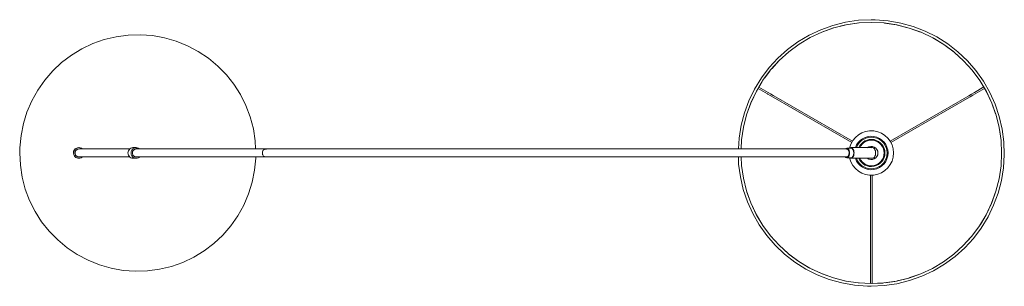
# Model space of a CAD drawing. Header units: millimetres. Extents: x -3158 to 2093, y 703 to 6709.
# Tile 2 of 3: x -3158 to -1678, y 6309 to 6709. Entities that reach past the tile are written whole.
import ezdxf

# ---------------------------------------------------------------- set-up
doc = ezdxf.new("R2010")
doc.units = ezdxf.units.MM
doc.layers.add('E-LITE-EQPM', color=7, linetype='Continuous', lineweight=20)

# ---------------------------------------------------------------- blocks, each defined once
blk = doc.blocks.new('68462 - 68462 PAPUA White floor lamp-423951-Planta_PDF')
at = {"layer": 'E-LITE-EQPM'}
for p, q in [((-8, 0), (-8, -0.4)), ((8, -0.4), (8, 0)), ((-8, -81.9), (-8, -86.5)), ((8, -86.5), (8, -81.9)), ((-52.2, -1002.5), (-40.2, -999.5)), ((96.9, -1021), (88.8, -1035.1)), ((90.9, -1036.3), (99, -1022.2)), ((98.9, -1022.3), (107.3, -1027.3)), ((113, -1031.3), (122.9, -1038.7)), ((83.9, -1043.6), (15.6, -1161.8)), ((17.7, -1163), (85.9, -1044.8)), ((-180.1, -1114.2), (-174.2, -1101.7)), ((187.7, -1134.9), (192.1, -1152.4)), ((-194.9, -1171.3), (-192.3, -1153.7)), ((-8, -1160.7), (-8, -1193.1)), ((-7.2, -1154.5), (-7.2, -1160.7)), ((7.2, -1160.7), (7.2, -1154.5)), ((8, -1193.1), (8, -1160.7)), ((192.7, -1156), (194.8, -1170.2)), ((-195.9, -1190), (-195.1, -1173.6)), ((195.2, -1174.1), (196, -1191.3)), ((-179.6, -1190), (-196.1, -1190)), ((-196.1, -1192.4), (-179.6, -1192.4)), ((-195.2, -1208.4), (-195.9, -1192.4)), ((-33.3, -1190), (-169.8, -1190)), ((-169.8, -1192.4), (-33.3, -1192.4)), ((196, -1191.3), (195.1, -1208.9)), ((-192.7, -1226.5), (-194.8, -1212.3)), ((194.9, -1211.2), (192.3, -1228.8)), ((15.6, -1220.7), (83.9, -1338.9)), ((85.9, -1337.7), (17.7, -1219.5)), ((-187.7, -1247.6), (-192.1, -1230.1)), ((180.1, -1268.3), (174.2, -1280.8)), ((-113, -1351.2), (-122.9, -1343.8)), ((99.1, -1360.4), (90.9, -1346.2)), ((88.8, -1347.4), (97, -1361.6)), ((96.9, -1361.4), (92.8, -1363.9)), ((52.2, -1380), (40.2, -1383))]:
    blk.add_line(p, q, dxfattribs=at)
at = {"layer": 'E-LITE-EQPM', "flags": 128}
for points in [[(0, 88.8), (-18.3, 87.8), (-36.4, 85), (-54.1, 80.3), (-71.2, 73.8), (-87.6, 65.6), (-103.1, 55.8), (-117.4, 44.4), (-130.5, 31.6), (-142.2, 17.5), (-152.4, 2.2), (-161, -14), (-167.8, -31), (-172.9, -48.6), (-176.1, -66.6), (-177.5, -84.9), (-176.9, -103.2), (-174.5, -121.3), (-170.2, -139.2), (-164.1, -156.4), (-156.2, -173), (-146.7, -188.6), (-135.6, -203.2), (-123.1, -216.6), (-109.3, -228.6), (-94.3, -239.1), (-78.3, -248.1), (-61.5, -255.3), (-44, -260.7), (-26, -264.3), (-7.8, -266.1), (-6, -266.1)], [(6, -265.9), (18.3, -265.3), (36.4, -262.5), (54.1, -257.8), (71.2, -251.3), (87.6, -243.1), (103.1, -233.3), (117.4, -221.9), (130.5, -209.1), (142.2, -195), (152.4, -179.7), (161, -163.5), (167.8, -146.5), (172.9, -128.9), (176.1, -110.9), (177.5, -92.6), (176.9, -74.3), (174.5, -56.2), (170.2, -38.3), (164.1, -21.1), (156.2, -4.5), (146.7, 11.1), (135.6, 25.7), (123.1, 39.1), (109.3, 51.1), (94.3, 61.6), (78.3, 70.6), (61.5, 77.8), (44, 83.2), (26, 86.8), (7.8, 88.6), (0, 88.8)], [(-6, -0.4), (-6, -6.4), (-6, -14.4), (-6, -24.3), (-6, -36), (-6, -49.7), (-6, -65.2), (-6, -76.8)], [(6, -76.8), (6, -64.7), (6, -49.2), (6, -35.6), (6, -23.9), (6, -14.1), (6, -6.2), (6, -0.4)], [(-6, -86.6), (-6, -93.5), (-6, -102.3), (-6, -113), (-6, -125.5), (-6, -139.9), (-6, -156), (-6, -173.9), (-6, -193.5), (-6, -214.9), (-6, -237.9), (-6, -262.5), (-6, -281.1)], [(6, -281.1), (6, -255.3), (6, -231.1), (6, -208.5), (6, -187.7), (6, -168.6), (6, -151.2), (6, -135.6), (6, -121.8), (6, -109.8), (6, -99.6), (6, -91.3), (6, -86.6)], [(-6, -281.1), (-6, -299.7), (-6, -319.8), (-6, -341.4), (-6, -364.5), (-6, -389), (-6, -414.7), (-6, -441.6), (-6, -469.7), (-6, -498.8), (-6, -528.8), (-6, -559.8), (-6, -591.4), (-6, -623.8), (-6, -656.7), (-6, -690.1), (-6, -723.9), (-6, -757.9), (-6, -792.1), (-6, -826.4), (-6, -860.6), (-6, -894.6), (-6, -928.4), (-6, -961.9), (-6, -994.8), (-6, -1027.3), (-6, -1059), (-6, -1090), (-6, -1120.2), (-6, -1149.4), (-6, -1154.4)], [(6, -1154.4), (6, -1125.4), (6, -1095.4), (6, -1064.6), (6, -1032.9), (6, -1000.6), (6, -967.7), (6, -934.4), (6, -900.6), (6, -866.6), (6, -832.4), (6, -798.2), (6, -764), (6, -729.9), (6, -696.1), (6, -662.6), (6, -629.6), (6, -597.1), (6, -565.3), (6, -534.2), (6, -504), (6, -474.8), (6, -446.5), (6, -419.4), (6, -393.4), (6, -368.7), (6, -345.4), (6, -323.5), (6, -303.1), (6, -284.2), (6, -281.1)], [(-5.8, -991.6), (-16.6, -991.9), (-35.9, -994.5), (-54.8, -998.9), (-73.2, -1005.1), (-90.9, -1013.1), (-107.8, -1022.8), (-123.7, -1034.1), (-138.4, -1046.8), (-151.7, -1060.9), (-163.7, -1076.3), (-174.1, -1092.7), (-182.8, -1110.1), (-189.8, -1128.2), (-195, -1147), (-198.4, -1166.1), (-199.9, -1185.5), (-200, -1191.3)], [(200, -1191.3), (199.1, -1171.8), (196.2, -1152.6), (191.5, -1133.7), (185, -1115.4), (176.8, -1097.8), (166.9, -1081), (155.4, -1065.3), (142.4, -1050.8), (128.1, -1037.7), (112.6, -1026), (96, -1015.8), (78.5, -1007.3), (60.3, -1000.6), (41.5, -995.6), (22.3, -992.5), (6, -991.5)], [(-196, -1191.3), (-195.1, -1172), (-192.2, -1153), (-187.5, -1134.3), (-181.1, -1116.2), (-172.8, -1098.8), (-162.9, -1082.3), (-151.4, -1066.8), (-138.5, -1052.6), (-124.2, -1039.6), (-108.7, -1028.2), (-92.2, -1018.3), (-74.8, -1010.1), (-56.7, -1003.6), (-38, -999), (-18.9, -996.2), (-5.8, -995.5)], [(-91.6, -1018), (-74.8, -1010.1), (-59, -1004.4)], [(-35, -998.5), (-18.9, -996.2), (-5.8, -995.5)], [(6, -995.5), (19.5, -996.2), (38.6, -999.1), (57.2, -1003.8), (75.3, -1010.3), (92.7, -1018.6), (109.2, -1028.5), (124.7, -1040), (138.9, -1053), (151.8, -1067.3), (163.2, -1082.8), (173.1, -1099.3), (181.3, -1116.7), (187.7, -1134.9), (192.3, -1153.5), (195.1, -1172.6), (196, -1191.3)], [(6, -995.5), (19.5, -996.2), (38.6, -999.1), (57.2, -1003.8), (74.8, -1010.1)], [(-150.9, -1066.3), (-138.5, -1052.6), (-124.2, -1039.6), (-108.7, -1028.2), (-92.8, -1018.6)], [(75.9, -1010.6), (92.7, -1018.6), (96.9, -1021.1)], [(83.9, -1043.6), (86.3, -1039.4), (88.4, -1035.7), (88.8, -1035.1)], [(90.9, -1036.3), (88.9, -1039.7), (86.5, -1043.9), (85.9, -1044.8)], [(126.9, -1042.1), (138.9, -1053), (151.7, -1067.2)], [(-171.7, -1096.9), (-162.9, -1082.3), (-152.1, -1067.7)], [(151.8, -1067.3), (163.2, -1082.8), (173.1, -1099.3), (181.3, -1116.7), (187.6, -1134.6)], [(-191.9, -1151.7), (-187.5, -1134.3), (-181.4, -1117.2)], [(-200, -1191.3), (-199.1, -1210.7), (-196.2, -1229.9), (-191.5, -1248.8), (-185, -1267.1), (-176.8, -1284.7), (-166.9, -1301.5), (-155.4, -1317.2), (-142.4, -1331.7), (-128.1, -1344.8), (-112.6, -1356.5), (-96, -1366.7), (-78.5, -1375.2), (-60.3, -1381.9), (-41.5, -1386.9), (-22.3, -1390), (-2.9, -1391.2), (16.6, -1390.6), (35.9, -1388), (54.8, -1383.6), (73.2, -1377.4), (90.9, -1369.4), (107.8, -1359.7), (123.7, -1348.4), (138.4, -1335.7), (151.7, -1321.6), (163.7, -1306.2), (174.1, -1289.8), (182.8, -1272.4), (189.8, -1254.3), (195, -1235.5), (198.4, -1216.4), (199.9, -1197), (200, -1191.3)], [(196, -1191.3), (195.1, -1210.5), (192.2, -1229.5), (187.5, -1248.2), (181.1, -1266.3), (172.8, -1283.7), (162.9, -1300.2), (151.4, -1315.7), (138.5, -1329.9), (124.2, -1342.9), (108.7, -1354.3), (92.2, -1364.2), (74.8, -1372.4), (56.7, -1378.9), (38, -1383.5), (18.9, -1386.3), (-0.3, -1387.2), (-19.5, -1386.3), (-38.6, -1383.4), (-57.2, -1378.7), (-75.3, -1372.2), (-92.7, -1363.9), (-109.2, -1354), (-124.7, -1342.5), (-138.9, -1329.5), (-151.8, -1315.2), (-163.2, -1299.7), (-173.1, -1283.2), (-181.3, -1265.8), (-187.7, -1247.6), (-192.3, -1229), (-195.1, -1209.9), (-196, -1191.3)], [(-179.6, -1190), (-175.7, -1190), (-170.9, -1190), (-169.8, -1190)], [(-169.8, -1192.4), (-174.7, -1192.4), (-178.9, -1192.4), (-179.6, -1192.4)], [(191.9, -1230.8), (187.5, -1248.2), (181.4, -1265.3)], [(-151.8, -1315.2), (-163.2, -1299.7), (-173.1, -1283.2), (-181.3, -1265.8), (-187.6, -1247.9)], [(171.7, -1285.6), (162.9, -1300.2), (152.1, -1314.8)], [(-126.9, -1340.4), (-138.9, -1329.5), (-151.7, -1315.3)], [(150.9, -1316.2), (138.5, -1329.9), (124.2, -1342.9), (108.7, -1354.3), (98.9, -1360.2)], [(88.8, -1347.4), (86.8, -1344), (84.4, -1339.8), (83.9, -1338.9)], [(85.9, -1337.7), (88.4, -1341.9), (90.5, -1345.6), (90.9, -1346.2)], [(-75.9, -1371.9), (-92.7, -1363.9), (-107.3, -1355.2)], [(35, -1384), (18.9, -1386.3), (-0.3, -1387.2), (-19.5, -1386.3), (-38.6, -1383.4), (-57.2, -1378.7), (-74.8, -1372.4)], [(91.6, -1364.5), (74.8, -1372.4), (59, -1378.1)]]:
    blk.add_lwpolyline(points, dxfattribs=at)
at = {"layer": 'E-LITE-EQPM'}
for radius, start, end in [(33.4, 102.4853, 270), (25.1, 108.3722, 270), (23.7, 109.5456, 270), (33.4, 270, 77.5147), (25.1, 270, 71.6278), (23.7, 270, 70.4544), (20.4, 112.9406, 270), (19.2, 114.4736, 270), (20.4, 270, 67.0594), (19.2, 270, 65.5264), (10, 142.7195, 270), (10, 270, 37.2805)]:
    blk.add_arc((0, -1191.3), radius, start, end, dxfattribs=at)
for centre, major_axis, ratio, start_param, end_param in [((0, -0.4), (-8, 0), 0.999987, 4.712389, 7.008927), ((0, 0), (8, 0), 0.999987, 1.570796, 2.879793), ((0, 0), (8, 0), 0.999987, 1.308997, 1.570796), ((0, -0.4), (8, 0), 0.999987, 1.308997, 1.570796), ((0, 0), (8, 0), 0.999987, 0.524986, 1.301431), ((0, -0.4), (8, 0), 0.999987, 5.557902, 7.584616), ((0, 0), (8, 0), 0.999987, 0.261799, 0.523599), ((0, -81.9), (-8, 0), 0.99349, 4.712389, 6.457718), ((0, -81.9), (8, 0), 0.99349, 6.108652, 7.853982), ((0, -86.5), (-8, 0), 0.99349, 4.712389, 6.99612), ((0, -86.5), (8, 0), 0.99349, 5.571161, 7.853982), ((0, -1154.5), (7.2, 0), 0.586987, 2.555877, 4.712389), ((0, -1154.5), (7.2, 0), 0.586987, 4.712389, 6.868901), ((0, -1160.7), (8, 0), 0.586987, 2.717835, 4.712389), ((0, -1160.7), (7.2, 0), 0.586987, 3.141593, 4.712389), ((0, -1160.7), (8, 0), 0.586987, 4.712389, 6.706943), ((0, -1160.7), (7.2, 0), 0.586987, 4.712389, 6.283185), ((0, -1193.1), (8, 0), 0.586987, 2.96706, 4.712389), ((0, -1193.1), (8, 0), 0.586987, 4.712389, 6.457718)]:
    blk.add_ellipse(centre, major_axis=major_axis, ratio=ratio, start_param=start_param, end_param=end_param, dxfattribs=at)
for points, knots in [([(0, 5.6), (-0.9, 5.6), (-2.2, 5.3), (-3.7, 4.4), (-4.6, 3.5), (-5.4, 2.4), (-5.8, 1.4), (-5.9, 0.6), (-6, -0.3), (-6, -1), (-5.9, -1.4)], [-1, -1, -1, -1, -0.8611111, -0.7916667, -0.7222222, -0.6527778, -0.5833333, -0.5486111, -0.5138889, -0.4444444, -0.4444444, -0.4444444, -0.4444444]), ([(5.9, -1.3), (6, -1.1), (6, -0.4), (6, 0.6), (5.7, 1.7), (5.2, 2.6), (4.6, 3.5), (3.9, 4.3), (3, 4.9), (2.4, 5.2), (2.1, 5.3)], [-0.5486111, -0.5486111, -0.5486111, -0.5486111, -0.5138889, -0.4444444, -0.3888889, -0.3333333, -0.2777778, -0.2222222, -0.1666667, -0.1111111, -0.1111111, -0.1111111, -0.1111111]), ([(0, -80.6), (-0.9, -80.6), (-2.2, -80.9), (-3.7, -81.8), (-4.6, -82.7), (-5.4, -83.8), (-5.8, -84.8), (-5.9, -85.6), (-6, -86.4), (-6, -86.9), (-6, -87.2)], [-1, -1, -1, -1, -0.8611111, -0.7916667, -0.7222222, -0.6527778, -0.5833333, -0.5486111, -0.5138889, -0.4630581, -0.4630581, -0.4630581, -0.4630581]), ([(6, -87.2), (6, -87), (6, -86.5), (6, -85.6), (5.7, -84.5), (5.2, -83.6), (4.6, -82.7), (3.9, -82), (3, -81.4), (1.7, -80.8), (0.7, -80.6), (0, -80.6)], [-0.5321934, -0.5321934, -0.5321934, -0.5321934, -0.5138889, -0.4444444, -0.3888889, -0.3333333, -0.2777778, -0.2222222, -0.1666667, -0.1111111, 0, 0, 0, 0]), ([(-5.9, -1153.9), (-6, -1154), (-6, -1154.4), (-6, -1155), (-5.7, -1155.6), (-5.2, -1156.2), (-4.6, -1156.7), (-3.9, -1157.1), (-3, -1157.5), (-1.7, -1157.8), (-0.7, -1158), (0, -1158)], [-0.5486111, -0.5486111, -0.5486111, -0.5486111, -0.5138889, -0.4444444, -0.3888889, -0.3333333, -0.2777778, -0.2222222, -0.1666667, -0.1111111, 0, 0, 0, 0]), ([(0, -1158), (0.9, -1158), (2.2, -1157.8), (3.7, -1157.2), (4.6, -1156.7), (5.4, -1156.1), (5.8, -1155.5), (5.9, -1155), (6, -1154.5), (6, -1154.1), (5.9, -1153.8)], [-1, -1, -1, -1, -0.8611111, -0.7916667, -0.7222222, -0.6527778, -0.5833333, -0.5486111, -0.5138889, -0.4444444, -0.4444444, -0.4444444, -0.4444444])]:
    blk.add_open_spline(points, degree=3, knots=knots, dxfattribs=at)
for points in [[(2.1, 5.3), (1.4, 5.5), (0.7, 5.6), (0, 5.6)], [(0, -276), (-0.7, -276), (-2.1, -276.2), (-3.9, -277.1), (-5.3, -278.5), (-6, -280.2), (-6, -281.4), (-5.9, -282)], [(5.9, -282), (6, -281.4), (6, -280.2), (5.3, -278.5), (3.9, -277.1), (2.1, -276.2), (0.7, -276), (0, -276)]]:
    blk.add_open_spline(points, degree=3, dxfattribs=at)

msp = doc.modelspace()

# ---------------------------------------------------------------- block references
at = {"layer": 'E-LITE-EQPM', "rotation": 89.9999999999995}
msp.add_blockref('68462 - 68462 PAPUA White floor lamp-423951-Planta_PDF', (-3069.3, 6508.8), dxfattribs=at)

doc.saveas('drawing.dxf')
